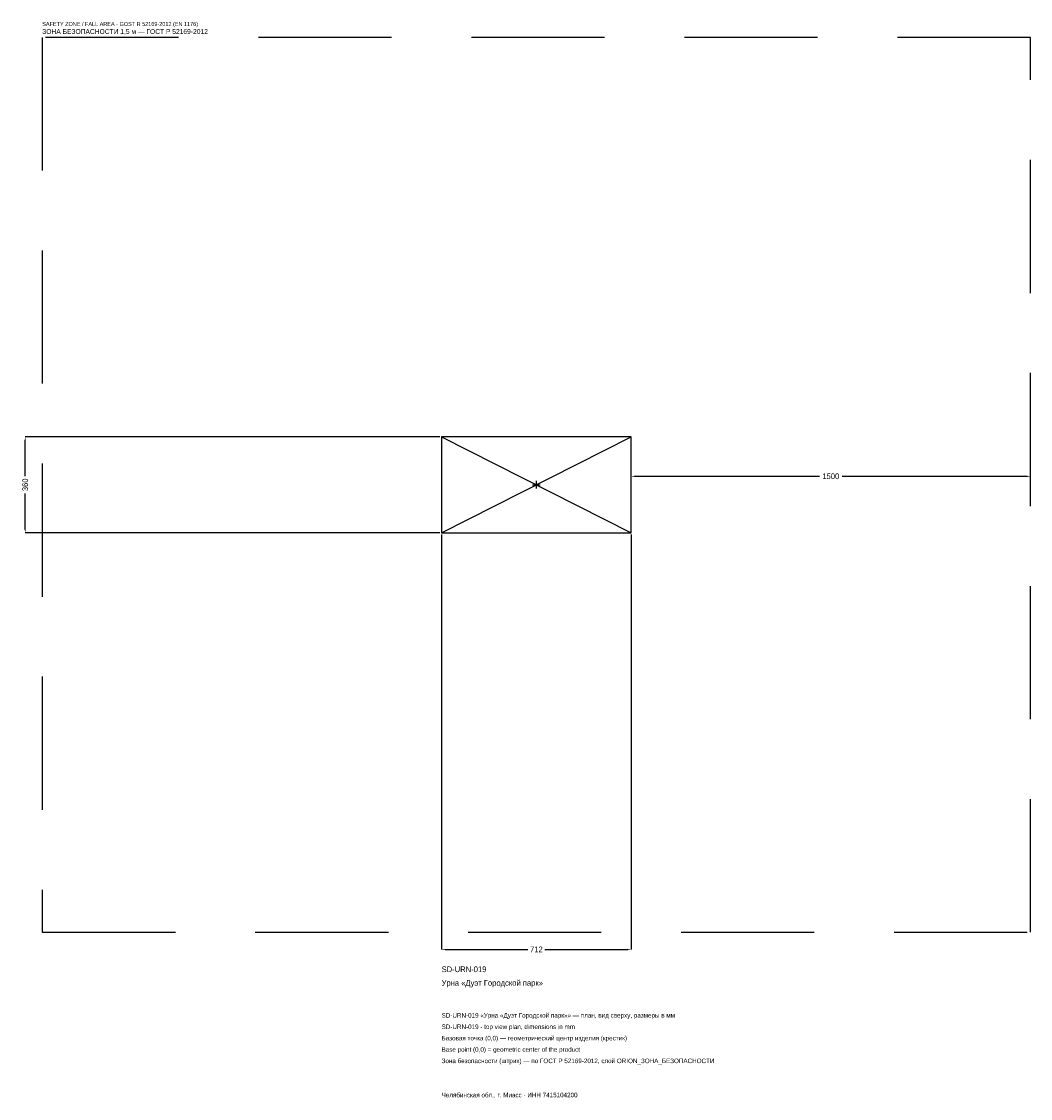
# Model space of a CAD drawing. Header units: metres. Extents: x -1934 to 1856, y -2304 to 1739.
import ezdxf

# ---------------------------------------------------------------- set-up
doc = ezdxf.new("R2010")
doc.units = ezdxf.units.M
doc.linetypes.add('DASHED', pattern=[800, 500, -300])
for name, color, linetype in [('ORION_ДАННЫЕ', 3, 'Continuous'), ('ORION_ЗОНА_БЕЗОПАСНОСТИ', 1, 'Continuous'), ('ORION_КОНТУР', 7, 'Continuous'), ('ORION_РАЗМЕРЫ', 8, 'Continuous')]:
    doc.layers.add(name, color=color, linetype=linetype)
doc.dimstyles.new('ORION', dxfattribs={"dimtxt": 21.36, "dimasz": 12.816, "dimexe": 1.25, "dimexo": 6.408, "dimtad": 1, "dimdec": 0, "dimcen": 2.5, "dimazin": 3, "dimtfac": 1, "dimtmove": 0, "dimatfit": 3, "dimarcsym": 0})

# ---------------------------------------------------------------- blocks, each defined once
blk = doc.blocks.new('_CLOSEDFILLED')
at = {"color": 0, "linetype": 'BYBLOCK'}
blk.add_solid([(-1, 0.16), (0, 0), (-1, -0.16)], dxfattribs=at)
blk = doc.blocks.new('*D1')
for p, q in [((-356, -186.408), (-356, -1744.08)), ((356, -186.408), (356, -1744.08)), ((-343.184, -1744.08), (-32.04, -1744.08)), ((32.04, -1744.08), (343.184, -1744.08))]:
    blk.add_line(p, q)
at = {"layer": 'Defpoints'}
for p in [(-356, -180), (356, -180), (-356, -1744.08)]:
    blk.add_point(p, dxfattribs=at)
at = {"layer": 'ORION_РАЗМЕРЫ', "xscale": 12.815999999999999, "yscale": 12.815999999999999, "rotation": 180}
blk.add_blockref('_CLOSEDFILLED', (-356, -1744.08), dxfattribs=at)
at = {"layer": 'ORION_РАЗМЕРЫ', "xscale": 12.815999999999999, "yscale": 12.815999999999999}
blk.add_blockref('_CLOSEDFILLED', (356, -1744.08), dxfattribs=at)
at = {"layer": 'ORION_РАЗМЕРЫ', "insert": (0, -1744.08), "char_height": 21.36, "attachment_point": 5}
blk.add_mtext('712', dxfattribs=at)
blk = doc.blocks.new('*D2')
for p, q in [((-362.408, 180), (-1920.08, 180)), ((-1920.08, 32.04), (-1920.08, 167.184)), ((-1920.08, -167.184), (-1920.08, -32.04)), ((-362.408, -180), (-1920.08, -180))]:
    blk.add_line(p, q)
at = {"layer": 'Defpoints'}
for p in [(-356, 180), (-1920.08, -180), (-356, -180)]:
    blk.add_point(p, dxfattribs=at)
at = {"layer": 'ORION_РАЗМЕРЫ', "xscale": 12.815999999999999, "yscale": 12.815999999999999}
for p, rotation in [((-1920.08, 180), 90), ((-1920.08, -180), 270)]:
    blk.add_blockref('_CLOSEDFILLED', p, dxfattribs=dict(at, rotation=rotation))
at = {"layer": 'ORION_РАЗМЕРЫ', "insert": (-1920.08, 0), "char_height": 21.36, "attachment_point": 5, "rotation": 90}
blk.add_mtext('360', dxfattribs=at)
blk = doc.blocks.new('*D3')
for p, q in [((356, 6.408), (356, 32.04)), ((368.816, 32.04), (1063.28, 32.04)), ((1148.72, 32.04), (1843.184, 32.04)), ((1856, 6.408), (1856, 32.04))]:
    blk.add_line(p, q)
at = {"layer": 'Defpoints'}
for p in [(356, 32.04), (356, 0), (1856, 0)]:
    blk.add_point(p, dxfattribs=at)
at = {"layer": 'ORION_РАЗМЕРЫ', "xscale": 12.815999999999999, "yscale": 12.815999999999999, "rotation": 180}
blk.add_blockref('_CLOSEDFILLED', (356, 32.04), dxfattribs=at)
at = {"layer": 'ORION_РАЗМЕРЫ', "xscale": 12.815999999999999, "yscale": 12.815999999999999}
blk.add_blockref('_CLOSEDFILLED', (1856, 32.04), dxfattribs=at)
at = {"layer": 'ORION_РАЗМЕРЫ', "insert": (1106, 32.04), "char_height": 21.36, "attachment_point": 5}
blk.add_mtext('1500', dxfattribs=at)
blk = doc.blocks.new('ОРИОН SD-URN-019 Урна Дуэт Городской парк')
at = {"layer": 'ORION_ЗОНА_БЕЗОПАСНОСТИ', "linetype": 'DASHED'}
blk.add_lwpolyline([(-1856, -1680), (1856, -1680), (1856, 1680), (-1856, 1680)], close=True, dxfattribs=at)
at = {"layer": 'ORION_КОНТУР'}
for p, q in [((-356, -180), (356, 180)), ((-356, 180), (356, -180))]:
    blk.add_line(p, q, dxfattribs=at)
blk.add_lwpolyline([(-356, -180), (356, -180), (356, 180), (-356, 180)], close=True, dxfattribs=at)
at = {"layer": 'ORION_РАЗМЕРЫ'}
for p, q in [((-14.4, 0), (14.4, 0)), ((0, -14.4), (0, 14.4))]:
    blk.add_line(p, q, dxfattribs=at)
at = {"layer": 'ORION_ДАННЫЕ'}
for tag, p in [('АРТИКУЛ', (-356, -1829.52)), ('НАИМЕНОВАНИЕ', (-356, -1880.784))]:
    blk.add_attdef(tag, p, '', height=21.36, dxfattribs=at)
at = {"layer": 'ORION_ДАННЫЕ', "flags": 1}
for tag, p in [('ПРОИЗВОДИТЕЛЬ', (-356, -1932.048)), ('ТЕЛЕФОН', (-356, -1983.312)), ('САЙТ', (-356, -2085.84)), ('АДРЕС', (-356, -2137.104)), ('РЕКВИЗИТЫ', (-356, -2188.368)), ('ГАБАРИТЫ', (-356, -2239.632)), ('ЗОНА_БЕЗОПАСНОСТИ', (-356, -2290.896))]:
    blk.add_attdef(tag, p, '', height=21.36, dxfattribs=at)
at = {"layer": 'ORION_ЗОНА_БЕЗОПАСНОСТИ', "color": 1}
for s, height, p in [('SAFETY ZONE / FALL AREA - GOST R 52169-2012 (EN 1176)', 14.952, (-1856, 1722.72)), ('ЗОНА БЕЗОПАСНОСТИ 1,5 м — ГОСТ Р 52169-2012', 18.156, (-1856, 1692.816))]:
    blk.add_text(s, height=height, dxfattribs=at).set_placement(p)
at = {"layer": 'ORION_РАЗМЕРЫ'}
dim = blk.add_linear_dim(base=(-1920.08, -180), p1=(-356, -180), p2=(-356, 180), angle=90, dimstyle='ORION', dxfattribs=at)
dim.commit()
dim.dimension.update_dxf_attribs({"geometry": '*D2', "text_midpoint": (-1920.08, 0)})
for base, p1, p2, picture, middle in [((356, 32.04), (356, 0), (1856, 0), '*D3', (1106, 32.04)), ((-356, -1744.08), (-356, -180), (356, -180), '*D1', (0, -1744.08))]:
    dim = blk.add_linear_dim(base=base, p1=p1, p2=p2, dimstyle='ORION', dxfattribs=at)
    dim.commit()
    dim.dimension.update_dxf_attribs({"geometry": picture, "text_midpoint": middle})

msp = doc.modelspace()

# ---------------------------------------------------------------- block references
msp.add_blockref('ОРИОН SD-URN-019 Урна Дуэт Городской парк', (0, 0)).add_auto_attribs({'АРТИКУЛ': 'SD-URN-019', 'НАИМЕНОВАНИЕ': 'Урна «Дуэт Городской парк»'})

# ---------------------------------------------------------------- texts
at = {"layer": 'ORION_ДАННЫЕ', "color": 3}
for s, p in [('SD-URN-019 «Урна «Дуэт Городской парк»» — план, вид сверху, размеры в мм', (-356, -2000.4)), ('SD-URN-019 - top view plan, dimensions in mm', (-356, -2043.12)), ('Челябинская обл., г. Миасс · ИНН 7415104200', (-356, -2299.44))]:
    msp.add_text(s, height=17.088, dxfattribs=at).set_placement(p)
at = {"layer": 'ORION_ДАННЫЕ', "color": 7}
for s, p in [('Базовая точка (0,0) — геометрический центр изделия (крестик)', (-356, -2085.84)), ('Base point (0,0) = geometric center of the product', (-356, -2128.56))]:
    msp.add_text(s, height=17.088, dxfattribs=at).set_placement(p)
at = {"layer": 'ORION_ДАННЫЕ', "color": 1}
msp.add_text('Зона безопасности (штрих) — по ГОСТ Р 52169-2012, слой ORION_ЗОНА_БЕЗОПАСНОСТИ', height=17.088, dxfattribs=at).set_placement((-356, -2171.28))

doc.saveas('drawing.dxf')
